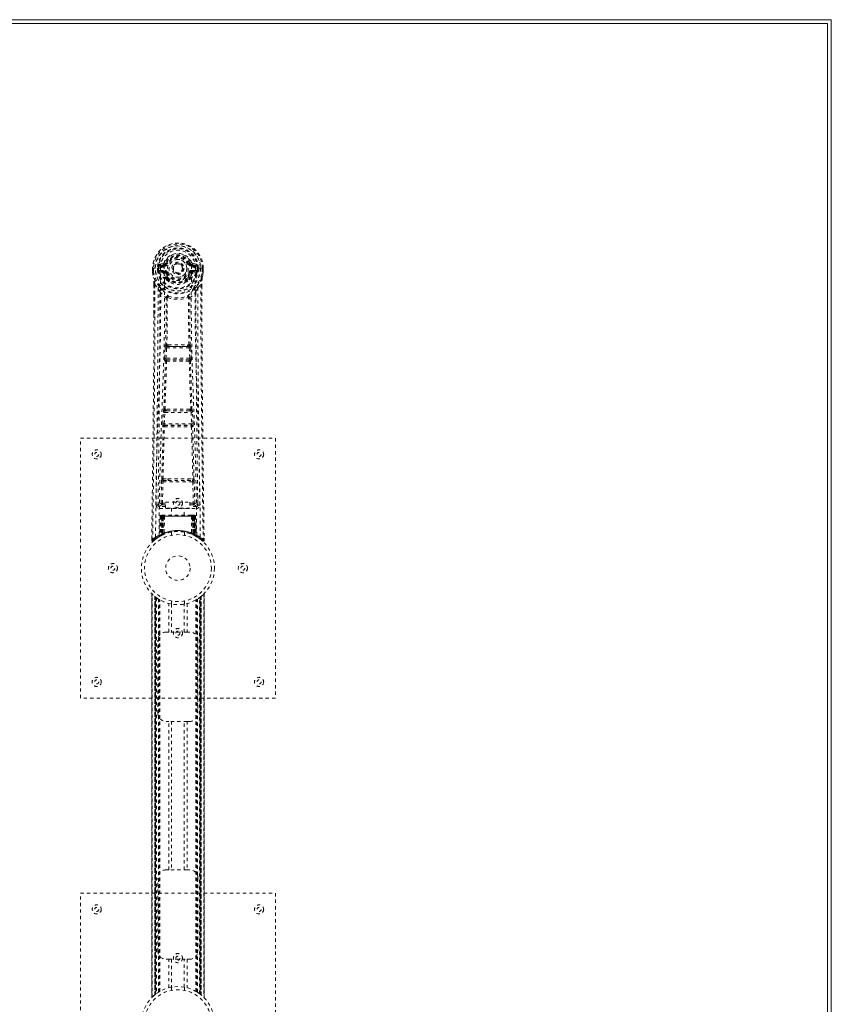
# Model space of a CAD drawing. Header units: inches. Extents: x 14.7 to 110.2, y 34.8 to 82.5.
# Tile 4 of 4: x 85.2 to 110.2, y 52.2 to 82.5. Entities that reach past the tile are written whole.
import ezdxf

# ---------------------------------------------------------------- set-up
doc = ezdxf.new("R2010")
doc.units = ezdxf.units.IN
doc.header["$MEASUREMENT"] = 0
doc.linetypes.add('SLD-Dashed', pattern=[0.075, 0.05, -0.025])
doc.linetypes.add('SLD-Solid', pattern=[0])

msp = doc.modelspace()

# ---------------------------------------------------------------- linework, layer by layer
at = {"color": 7, "linetype": 'SLD-Solid', "lineweight": 15}
for p, q in [((14.658, 82.502), (110.158, 82.502)), ((110.158, 82.502), (110.158, 34.752)), ((110.04, 82.384), (14.776, 82.384)), ((14.776, 82.384), (110.04, 82.384)), ((110.04, 34.87), (110.04, 82.384)), ((110.04, 82.384), (110.04, 34.87))]:
    msp.add_line(p, q, dxfattribs=at)
at = {"color": 7, "linetype": 'SLD-Dashed', "lineweight": 0}
for p, q in [((89.26, 74.861), (89.26, 74.744)), ((89.264, 74.861), (89.26, 74.861)), ((89.262, 74.861), (89.262, 74.744)), ((89.318, 74.86), (89.264, 74.861)), ((89.29, 74.858), (89.29, 74.744)), ((89.341, 74.86), (89.318, 74.86)), ((89.499, 74.86), (89.341, 74.86)), ((89.411, 74.787), (89.411, 74.858)), ((89.447, 74.858), (89.441, 74.858)), ((89.441, 74.858), (89.441, 74.788)), ((89.446, 74.779), (89.447, 74.858)), ((89.583, 75.002), (89.464, 74.978)), ((89.495, 74.942), (89.611, 74.962)), ((89.495, 74.942), (89.495, 74.912)), ((89.611, 74.942), (89.495, 74.942)), ((89.611, 74.912), (89.495, 74.912)), ((89.611, 74.962), (89.611, 74.942)), ((89.611, 74.912), (89.611, 74.942)), ((89.671, 75.006), (89.616, 75.029)), ((89.617, 74.895), (89.616, 74.897)), ((89.671, 75.006), (89.693, 74.996)), ((90.196, 74.859), (90.196, 74.851)), ((90.196, 74.851), (90.196, 74.835)), ((90.387, 74.996), (90.409, 75.006)), ((90.409, 75.006), (90.413, 74.998)), ((90.463, 74.897), (90.463, 74.895)), ((90.469, 74.962), (90.585, 74.942)), ((90.469, 74.962), (90.469, 74.942)), ((90.585, 74.942), (90.469, 74.942)), ((90.469, 74.912), (90.469, 74.942)), ((90.585, 74.912), (90.469, 74.912)), ((90.615, 74.978), (90.497, 75.002)), ((90.739, 74.86), (90.581, 74.86)), ((90.585, 74.912), (90.585, 74.942)), ((90.633, 74.858), (90.639, 74.858)), ((90.633, 74.779), (90.633, 74.858)), ((90.639, 74.788), (90.639, 74.858)), ((90.668, 74.858), (90.669, 74.787)), ((90.668, 74.858), (90.668, 74.858)), ((90.762, 74.86), (90.739, 74.86)), ((90.816, 74.861), (90.762, 74.86)), ((90.79, 74.744), (90.79, 74.858)), ((90.82, 74.861), (90.816, 74.861)), ((90.818, 74.744), (90.818, 74.861)), ((90.82, 74.861), (90.82, 74.744)), ((89.26, 74.744), (89.26, 74.74)), ((89.411, 74.787), (89.441, 74.788)), ((89.411, 74.787), (89.411, 74.787)), ((89.441, 74.788), (89.447, 74.769)), ((89.447, 74.769), (89.446, 74.779)), ((89.453, 74.742), (89.457, 74.738)), ((89.457, 74.738), (89.457, 74.737)), ((89.457, 74.738), (89.457, 74.738)), ((89.467, 74.727), (89.457, 74.737)), ((89.467, 74.727), (89.582, 74.706)), ((89.481, 74.79), (89.481, 74.76)), ((89.481, 74.79), (89.611, 74.79)), ((89.611, 74.735), (89.481, 74.76)), ((89.481, 74.76), (89.611, 74.76)), ((89.611, 74.79), (89.611, 74.76)), ((89.611, 74.735), (89.611, 74.76)), ((89.693, 74.705), (89.666, 74.694)), ((89.672, 74.545), (89.672, 74.563)), ((89.695, 74.569), (89.695, 74.55)), ((90.385, 74.55), (90.385, 74.569)), ((90.414, 74.694), (90.387, 74.705)), ((90.408, 74.545), (90.408, 74.563)), ((90.469, 74.79), (90.469, 74.76)), ((90.469, 74.79), (90.599, 74.79)), ((90.599, 74.76), (90.469, 74.735)), ((90.469, 74.735), (90.469, 74.76)), ((90.469, 74.76), (90.599, 74.76)), ((90.498, 74.706), (90.613, 74.727)), ((90.599, 74.76), (90.599, 74.79)), ((90.613, 74.727), (90.612, 74.727)), ((90.623, 74.738), (90.613, 74.727)), ((90.613, 74.727), (90.613, 74.727)), ((90.623, 74.738), (90.627, 74.742)), ((90.639, 74.788), (90.633, 74.769)), ((90.633, 74.769), (90.633, 74.779)), ((90.669, 74.787), (90.669, 74.787)), ((90.82, 74.74), (90.82, 74.744)), ((89.303, 74.36), (89.3, 73.435)), ((89.304, 73.435), (89.304, 74.359)), ((89.332, 74.358), (89.428, 74.243)), ((89.691, 74.499), (89.679, 74.516)), ((90.401, 74.516), (90.389, 74.499)), ((90.651, 74.243), (90.748, 74.358)), ((90.776, 74.305), (90.776, 74.359)), ((90.777, 74.36), (90.777, 74.306)), ((89.712, 73.94), (89.712, 73.94)), ((90.367, 73.94), (90.367, 73.94)), ((89.741, 72.501), (89.701, 72.5)), ((89.709, 72.447), (89.748, 72.447)), ((90.332, 72.447), (89.748, 72.447)), ((90.332, 72.447), (90.371, 72.447)), ((90.379, 72.5), (90.339, 72.501)), ((89.63, 72.087), (89.646, 72.404)), ((89.674, 72.085), (89.69, 72.402)), ((89.69, 72.402), (90.389, 72.402)), ((90.389, 72.402), (90.406, 72.085)), ((90.45, 72.087), (90.434, 72.404)), ((89.653, 71.993), (89.639, 71.997)), ((90.406, 72.085), (89.674, 72.085)), ((89.698, 72.035), (89.683, 72.04)), ((89.683, 72.04), (90.397, 72.04)), ((90.397, 72.04), (90.382, 72.035)), ((90.427, 71.993), (90.441, 71.997)), ((89.575, 70.069), (89.592, 70.422)), ((89.619, 70.067), (89.636, 70.42)), ((89.636, 70.42), (90.444, 70.42)), ((89.674, 70.516), (89.642, 70.515)), ((89.683, 70.465), (89.651, 70.464)), ((90.397, 70.465), (89.683, 70.465)), ((90.397, 70.465), (90.428, 70.464)), ((90.438, 70.515), (90.406, 70.516)), ((90.444, 70.42), (90.461, 70.067)), ((90.505, 70.069), (90.488, 70.422)), ((90.461, 70.067), (89.619, 70.067)), ((89.634, 70.019), (89.626, 70.022)), ((89.626, 70.022), (90.454, 70.022)), ((90.454, 70.022), (90.446, 70.019)), ((89.581, 69.979), (89.589, 69.976)), ((90.491, 69.976), (90.499, 69.979)), ((87.04, 69.627), (93.04, 69.627)), ((87.04, 61.627), (87.04, 69.627)), ((93.04, 69.627), (93.04, 61.627)), ((89.521, 67.624), (89.537, 68.286)), ((89.566, 67.623), (89.581, 68.284)), ((89.579, 68.37), (89.735, 68.376)), ((89.581, 68.284), (90.498, 68.284)), ((89.589, 68.325), (89.742, 68.327)), ((89.742, 68.327), (90.338, 68.327)), ((90.338, 68.327), (90.49, 68.325)), ((90.345, 68.376), (90.501, 68.37)), ((90.498, 68.284), (90.514, 67.623)), ((90.559, 67.624), (90.543, 68.286)), ((89.427, 67.567), (89.429, 67.559)), ((89.431, 67.857), (89.428, 67.57)), ((89.566, 67.578), (89.566, 67.623)), ((89.566, 67.623), (89.66, 67.623)), ((89.566, 67.578), (89.66, 67.578)), ((89.66, 67.654), (90.41, 67.654)), ((89.66, 67.474), (89.66, 67.654)), ((90.41, 67.654), (90.41, 67.474)), ((90.41, 67.623), (90.514, 67.623)), ((90.41, 67.578), (90.514, 67.578)), ((90.514, 67.578), (90.514, 67.623)), ((90.652, 67.57), (90.649, 67.857)), ((90.651, 67.559), (90.653, 67.567)), ((89.472, 67.521), (89.472, 67.461)), ((89.66, 67.521), (89.472, 67.521)), ((89.472, 67.461), (90.608, 67.461)), ((90.41, 67.474), (89.66, 67.474)), ((89.845, 67.474), (89.845, 67.252)), ((90.235, 67.252), (90.235, 67.474)), ((90.608, 67.521), (90.41, 67.521)), ((90.608, 67.461), (90.608, 67.521)), ((89.494, 67.223), (89.473, 66.618)), ((89.507, 67.223), (89.487, 66.626)), ((89.507, 67.223), (89.494, 67.223)), ((89.526, 67.223), (89.505, 66.636)), ((89.528, 67.227), (89.506, 66.633)), ((89.593, 67.223), (89.526, 67.223)), ((89.533, 67.223), (89.533, 66.666)), ((89.54, 67.223), (89.533, 67.223)), ((89.541, 67.252), (89.534, 67.252)), ((89.547, 67.252), (89.537, 67.252)), ((89.54, 67.223), (90.54, 67.223)), ((89.54, 66.67), (89.54, 67.223)), ((89.546, 66.673), (89.547, 67.223)), ((89.554, 67.252), (89.547, 67.252)), ((89.547, 67.223), (89.553, 67.223)), ((89.553, 67.223), (89.553, 66.676)), ((90.527, 67.223), (89.553, 67.223)), ((89.61, 67.252), (89.556, 67.252)), ((89.565, 67.223), (89.565, 66.681)), ((89.571, 67.223), (89.565, 67.223)), ((89.572, 67.252), (89.566, 67.252)), ((89.571, 67.223), (90.509, 67.223)), ((89.571, 66.684), (89.571, 67.223)), ((89.572, 67.252), (89.61, 67.252)), ((89.574, 66.672), (89.593, 67.223)), ((89.594, 67.223), (89.575, 66.672)), ((89.593, 67.223), (89.594, 67.223)), ((89.624, 67.223), (89.594, 67.223)), ((89.624, 67.223), (89.62, 66.701)), ((89.631, 67.252), (89.624, 67.252)), ((90.456, 67.223), (89.624, 67.223)), ((90.449, 67.252), (89.631, 67.252)), ((90.456, 67.252), (90.449, 67.252)), ((90.456, 67.223), (90.46, 66.701)), ((90.486, 67.223), (90.456, 67.223)), ((90.524, 67.252), (90.47, 67.252)), ((90.47, 67.252), (90.508, 67.252)), ((90.505, 66.672), (90.486, 67.223)), ((90.486, 67.223), (90.487, 67.223)), ((90.487, 67.223), (90.506, 66.672)), ((90.554, 67.223), (90.487, 67.223)), ((90.514, 67.252), (90.508, 67.252)), ((90.515, 67.223), (90.509, 67.223)), ((90.509, 67.223), (90.509, 66.684)), ((90.515, 66.681), (90.515, 67.223)), ((90.533, 67.252), (90.526, 67.252)), ((90.527, 66.676), (90.527, 67.223)), ((90.527, 67.223), (90.533, 67.223)), ((90.543, 67.252), (90.533, 67.252)), ((90.533, 67.223), (90.534, 66.673)), ((90.546, 67.252), (90.539, 67.252)), ((90.547, 67.223), (90.54, 67.223)), ((90.54, 67.223), (90.54, 66.67)), ((90.547, 66.666), (90.547, 67.223)), ((90.574, 66.633), (90.552, 67.227)), ((90.554, 67.223), (90.575, 66.636)), ((90.572, 67.223), (90.593, 66.626)), ((90.586, 67.223), (90.572, 67.223)), ((90.586, 67.223), (90.607, 66.618)), ((89.505, 66.636), (89.574, 66.672)), ((89.533, 66.666), (89.54, 66.67)), ((89.545, 66.64), (89.533, 66.666)), ((89.553, 66.676), (89.546, 66.673)), ((89.559, 66.646), (89.546, 66.673)), ((89.565, 66.65), (89.553, 66.676)), ((89.558, 66.646), (89.565, 66.649)), ((89.565, 66.681), (89.571, 66.684)), ((89.577, 66.655), (89.565, 66.681)), ((89.575, 66.672), (89.574, 66.672)), ((89.583, 66.658), (89.577, 66.655)), ((89.84, 66.734), (89.84, 66.638)), ((90.24, 66.638), (90.24, 66.734)), ((90.509, 66.684), (90.497, 66.658)), ((90.503, 66.655), (90.497, 66.658)), ((90.515, 66.681), (90.503, 66.655)), ((90.506, 66.672), (90.505, 66.672)), ((90.506, 66.672), (90.575, 66.636)), ((90.509, 66.684), (90.515, 66.681)), ((90.527, 66.676), (90.515, 66.65)), ((90.534, 66.673), (90.521, 66.646)), ((90.534, 66.673), (90.527, 66.676)), ((90.54, 66.67), (90.527, 66.644)), ((90.547, 66.666), (90.534, 66.64)), ((90.54, 66.67), (90.547, 66.666)), ((89.234, 66.553), (89.233, 66.486)), ((89.234, 66.553), (89.233, 66.486)), ((89.233, 66.486), (89.263, 66.485)), ((89.236, 66.549), (89.235, 66.486)), ((89.283, 66.464), (89.324, 66.498)), ((89.459, 66.593), (89.472, 66.601)), ((89.473, 66.618), (89.487, 66.626)), ((89.49, 66.611), (89.557, 66.646)), ((89.545, 66.64), (89.537, 66.636)), ((89.553, 66.644), (89.545, 66.64)), ((89.55, 66.642), (89.559, 66.646)), ((89.557, 66.646), (89.558, 66.646)), ((90.522, 66.646), (90.523, 66.646)), ((90.523, 66.646), (90.538, 66.638)), ((90.534, 66.64), (90.527, 66.644)), ((90.561, 66.627), (90.534, 66.64)), ((90.555, 66.629), (90.59, 66.611)), ((90.593, 66.626), (90.607, 66.618)), ((90.602, 66.605), (90.616, 66.597)), ((90.608, 66.601), (90.621, 66.593)), ((90.755, 66.498), (90.797, 66.464)), ((90.817, 66.485), (90.796, 66.463)), ((90.846, 66.486), (90.846, 66.553)), ((89.235, 64.842), (89.235, 52.412)), ((89.235, 52.413), (89.235, 64.841)), ((89.235, 64.841), (89.236, 64.84)), ((89.235, 64.84), (89.235, 52.413)), ((90.845, 52.411), (90.845, 64.842)), ((90.845, 64.841), (90.845, 52.413)), ((90.845, 52.413), (90.845, 64.84)), ((89.247, 52.425), (89.247, 64.829)), ((89.325, 52.495), (89.325, 64.758)), ((89.325, 64.758), (89.325, 52.495)), ((89.33, 64.754), (89.33, 52.499)), ((89.37, 64.723), (89.334, 64.751)), ((89.334, 52.503), (89.334, 64.751)), ((89.334, 64.751), (89.334, 52.503)), ((89.339, 64.747), (89.339, 52.507)), ((89.349, 52.514), (89.349, 64.739)), ((89.35, 52.515), (89.35, 64.739)), ((89.351, 64.737), (89.351, 52.517)), ((89.354, 64.735), (89.354, 52.518)), ((89.384, 64.713), (89.384, 52.541)), ((89.442, 64.674), (89.437, 64.677)), ((89.442, 52.58), (89.442, 64.674)), ((89.467, 52.595), (89.467, 64.659)), ((89.485, 52.605), (89.485, 64.648)), ((89.759, 63.662), (89.759, 64.538)), ((89.84, 64.616), (89.84, 64.519)), ((90.24, 64.519), (90.24, 64.616)), ((90.321, 64.538), (90.321, 63.662)), ((90.595, 52.605), (90.595, 64.648)), ((90.613, 52.595), (90.613, 64.659)), ((90.638, 52.58), (90.638, 64.674)), ((90.704, 52.535), (90.704, 64.719)), ((90.726, 52.518), (90.726, 64.735)), ((90.729, 52.517), (90.729, 64.737)), ((90.73, 64.739), (90.73, 52.515)), ((90.735, 64.742), (90.735, 52.512)), ((90.746, 64.751), (90.746, 52.503)), ((90.746, 52.503), (90.746, 64.751)), ((90.749, 52.5), (90.749, 64.753)), ((90.755, 64.758), (90.75, 64.754)), ((90.75, 52.499), (90.75, 64.754)), ((90.755, 64.758), (90.755, 52.495)), ((90.755, 52.495), (90.755, 64.758)), ((90.833, 64.829), (90.833, 52.425)), ((89.842, 64.519), (89.842, 63.662)), ((90.237, 63.662), (90.237, 64.519)), ((89.675, 63.662), (89.759, 63.662)), ((90.321, 63.662), (89.759, 63.662)), ((90.321, 63.662), (90.405, 63.662)), ((89.425, 61.162), (89.425, 63.412)), ((90.655, 63.412), (90.655, 61.162)), ((93.04, 61.627), (87.04, 61.627)), ((89.759, 60.912), (89.675, 60.912)), ((89.759, 56.342), (89.759, 60.912)), ((90.321, 60.912), (89.759, 60.912)), ((89.842, 60.912), (89.842, 56.342)), ((90.237, 56.342), (90.237, 60.912)), ((90.321, 60.912), (90.321, 56.342)), ((90.405, 60.912), (90.321, 60.912)), ((89.425, 53.842), (89.425, 56.092)), ((89.675, 56.342), (89.759, 56.342)), ((90.321, 56.342), (89.759, 56.342)), ((90.321, 56.342), (90.405, 56.342)), ((90.655, 56.092), (90.655, 53.842)), ((87.04, 55.627), (93.04, 55.627)), ((87.04, 47.627), (87.04, 55.627)), ((93.04, 55.627), (93.04, 47.627)), ((89.759, 53.592), (89.675, 53.592)), ((89.759, 52.716), (89.759, 53.592)), ((89.759, 53.592), (90.321, 53.592)), ((89.842, 53.592), (89.842, 52.734)), ((90.237, 52.734), (90.237, 53.592)), ((90.321, 53.592), (90.321, 52.716)), ((90.405, 53.592), (90.321, 53.592)), ((89.84, 52.734), (89.84, 52.638)), ((90.24, 52.638), (90.24, 52.734)), ((89.325, 52.495), (89.33, 52.499)), ((90.638, 52.58), (90.643, 52.576)), ((90.71, 52.53), (90.746, 52.503)), ((90.75, 52.499), (90.755, 52.495)), ((90.845, 52.413), (90.844, 52.413))]:
    msp.add_line(p, q, dxfattribs=at)
at = {"color": 7, "linetype": 'SLD-Dashed', "lineweight": 0, "flags": 128}
for points in [[(89.616, 74.897), (89.622, 74.974), (89.646, 75.048), (89.685, 75.117), (89.738, 75.177), (89.803, 75.226), (89.877, 75.262), (89.957, 75.284), (90.04, 75.291), (90.123, 75.284), (90.203, 75.262), (90.277, 75.226), (90.342, 75.177), (90.395, 75.117), (90.434, 75.048), (90.457, 74.974), (90.463, 74.897)], [(89.26, 74.861), (89.26, 74.86), (89.261, 74.86), (89.264, 74.86), (89.267, 74.86), (89.272, 74.859), (89.277, 74.859), (89.284, 74.859), (89.29, 74.858)], [(89.352, 66.579), (89.36, 67.626), (89.379, 68.671), (89.408, 69.713), (89.444, 70.751), (89.478, 71.785), (89.503, 72.815), (89.511, 73.84), (89.499, 74.86)], [(89.495, 74.912), (89.472, 74.916), (89.452, 74.929)], [(89.461, 66.635), (89.47, 67.68), (89.491, 68.722), (89.523, 69.762), (89.561, 70.797), (89.597, 71.829), (89.623, 72.855), (89.631, 73.877), (89.617, 74.895)], [(89.611, 74.962), (89.648, 74.976), (89.662, 74.99)], [(89.662, 74.99), (89.667, 74.998), (89.671, 75.006)], [(89.721, 74.985), (89.716, 74.987), (89.711, 74.989), (89.706, 74.991), (89.702, 74.993), (89.698, 74.994), (89.696, 74.995), (89.694, 74.996), (89.693, 74.996)], [(90.359, 74.985), (90.364, 74.987), (90.369, 74.989), (90.374, 74.991), (90.378, 74.993), (90.382, 74.994), (90.384, 74.995), (90.386, 74.996), (90.387, 74.996)], [(90.619, 66.635), (90.61, 67.68), (90.589, 68.723), (90.557, 69.762), (90.519, 70.798), (90.483, 71.829), (90.457, 72.856), (90.449, 73.878), (90.463, 74.895)], [(90.728, 66.579), (90.72, 67.626), (90.701, 68.671), (90.672, 69.713), (90.636, 70.751), (90.602, 71.785), (90.577, 72.815), (90.568, 73.84), (90.581, 74.86)], [(90.628, 74.929), (90.608, 74.916), (90.585, 74.912)], [(90.639, 74.858), (90.642, 74.858), (90.649, 74.858), (90.658, 74.858), (90.668, 74.858)], [(90.79, 74.858), (90.796, 74.859), (90.802, 74.859), (90.808, 74.859), (90.813, 74.859), (90.816, 74.86), (90.819, 74.86), (90.82, 74.86), (90.82, 74.861)], [(89.26, 74.744), (89.273, 74.647), (89.289, 74.571)], [(89.26, 74.74), (89.261, 74.74), (89.263, 74.74), (89.266, 74.741), (89.27, 74.741), (89.274, 74.742), (89.279, 74.743), (89.285, 74.743), (89.29, 74.744)], [(89.29, 74.744), (89.284, 74.744), (89.277, 74.744), (89.272, 74.744), (89.267, 74.744), (89.264, 74.744), (89.261, 74.744), (89.26, 74.744), (89.26, 74.744)], [(89.26, 74.74), (89.272, 74.65), (89.291, 74.56)], [(89.289, 74.571), (89.289, 74.565), (89.291, 74.56)], [(89.471, 74.282), (89.37, 74.406), (89.291, 74.56)], [(89.441, 74.788), (89.441, 74.788), (89.441, 74.788)], [(89.446, 74.779), (89.463, 74.787), (89.481, 74.79)], [(89.609, 74.683), (89.596, 74.7), (89.582, 74.706)], [(89.672, 74.563), (89.639, 74.616), (89.609, 74.683)], [(89.666, 74.694), (89.694, 74.631), (89.724, 74.581)], [(89.721, 74.717), (89.716, 74.715), (89.711, 74.713), (89.706, 74.711), (89.702, 74.709), (89.698, 74.707), (89.696, 74.706), (89.694, 74.706), (89.693, 74.705)], [(90.356, 74.581), (90.386, 74.631), (90.414, 74.694)], [(90.359, 74.717), (90.364, 74.715), (90.369, 74.713), (90.374, 74.711), (90.378, 74.709), (90.382, 74.707), (90.384, 74.706), (90.386, 74.706), (90.387, 74.705)], [(90.408, 74.563), (90.441, 74.616), (90.471, 74.683)], [(90.471, 74.683), (90.484, 74.7), (90.498, 74.706)], [(90.599, 74.79), (90.617, 74.787), (90.633, 74.779)], [(90.609, 74.282), (90.71, 74.406), (90.789, 74.56)], [(90.669, 74.787), (90.658, 74.787), (90.649, 74.788), (90.642, 74.788), (90.639, 74.788)], [(90.639, 74.788), (90.639, 74.788), (90.639, 74.788)], [(90.789, 74.56), (90.806, 74.639), (90.82, 74.74)], [(90.789, 74.56), (90.791, 74.565), (90.791, 74.571)], [(90.82, 74.744), (90.82, 74.744), (90.819, 74.744), (90.816, 74.744), (90.813, 74.744), (90.808, 74.744), (90.802, 74.744), (90.796, 74.744), (90.79, 74.744)], [(90.82, 74.74), (90.819, 74.74), (90.817, 74.74), (90.814, 74.741), (90.81, 74.741), (90.806, 74.742), (90.801, 74.743), (90.795, 74.743), (90.79, 74.744)], [(90.82, 74.744), (90.807, 74.647), (90.791, 74.571)], [(89.332, 74.358), (89.331, 72.892), (89.322, 71.42), (89.307, 69.973), (89.305, 69.752), (89.302, 69.522), (89.3, 69.319), (89.297, 69.12), (89.294, 68.905), (89.293, 68.755), (89.291, 68.598), (89.289, 68.441), (89.287, 68.324), (89.285, 68.184), (89.283, 68.022), (89.279, 67.69), (89.276, 67.485), (89.273, 67.231), (89.27, 66.969), (89.266, 66.721), (89.263, 66.485)], [(89.303, 74.36), (89.302, 74.359), (89.303, 74.359), (89.306, 74.359), (89.31, 74.358), (89.315, 74.358), (89.32, 74.358), (89.326, 74.358), (89.332, 74.358)], [(89.428, 74.243), (89.428, 73.722), (89.426, 73.189), (89.424, 72.644), (89.42, 72.129), (89.416, 71.599), (89.411, 71.047), (89.405, 70.558), (89.402, 70.301), (89.399, 70.028), (89.396, 69.739), (89.392, 69.435), (89.388, 69.16), (89.385, 68.919), (89.383, 68.728), (89.38, 68.513), (89.377, 68.272), (89.374, 68.047), (89.371, 67.854), (89.369, 67.694), (89.367, 67.567)], [(89.691, 74.499), (89.765, 74.441), (89.822, 74.411)], [(90.257, 74.411), (90.315, 74.441), (90.389, 74.499)], [(90.713, 67.567), (90.711, 67.703), (90.709, 67.875), (90.706, 68.084), (90.703, 68.329), (90.699, 68.578), (90.696, 68.798), (90.694, 68.951), (90.693, 69.089), (90.691, 69.211), (90.689, 69.366), (90.687, 69.529), (90.685, 69.685), (90.675, 70.499), (90.667, 71.317), (90.658, 72.289), (90.653, 73.279), (90.651, 74.243)], [(90.748, 74.358), (90.753, 74.358), (90.76, 74.358), (90.765, 74.358), (90.77, 74.358), (90.774, 74.359), (90.777, 74.359), (90.778, 74.359), (90.777, 74.36)], [(90.748, 74.358), (90.749, 72.894), (90.758, 71.42), (90.773, 69.973), (90.775, 69.726), (90.779, 69.468), (90.781, 69.252), (90.784, 69.023), (90.787, 68.773), (90.791, 68.502), (90.793, 68.284), (90.797, 68.021), (90.801, 67.698), (90.804, 67.487), (90.807, 67.229), (90.81, 66.967), (90.814, 66.719), (90.817, 66.485)], [(90.777, 74.306), (90.786, 71.736), (90.813, 69.111), (90.847, 66.486)], [(89.488, 74.129), (89.574, 74.029), (89.674, 73.941)], [(89.566, 74.193), (89.575, 74.185), (89.581, 74.178)], [(89.665, 72.494), (89.675, 73.214), (89.677, 73.932)], [(89.723, 73.951), (89.717, 73.96), (89.71, 73.966), (89.703, 73.97), (89.695, 73.97), (89.687, 73.966), (89.681, 73.96), (89.676, 73.951), (89.674, 73.941)], [(89.712, 73.94), (89.711, 73.221), (89.701, 72.5)], [(90.406, 73.941), (90.403, 73.951), (90.399, 73.96), (90.393, 73.966), (90.385, 73.97), (90.377, 73.97), (90.369, 73.966), (90.363, 73.96), (90.357, 73.951)], [(90.379, 72.5), (90.369, 73.221), (90.367, 73.94)], [(90.415, 72.494), (90.405, 73.214), (90.403, 73.932)], [(90.406, 73.941), (90.506, 74.029), (90.592, 74.129)], [(90.499, 74.178), (90.505, 74.184), (90.514, 74.193)], [(89.3, 73.435), (89.294, 71.736), (89.267, 69.111), (89.234, 66.553)], [(89.709, 72.447), (89.708, 72.446), (89.706, 72.445), (89.703, 72.442), (89.698, 72.432), (89.693, 72.418), (89.69, 72.402)], [(89.741, 72.501), (90.04, 72.502), (90.339, 72.501)], [(89.748, 72.447), (90.04, 72.448), (90.332, 72.447)], [(89.646, 72.404), (89.651, 72.404), (89.662, 72.404), (89.676, 72.403), (89.69, 72.402)], [(90.389, 72.402), (90.404, 72.403), (90.418, 72.404), (90.429, 72.404), (90.434, 72.404)], [(89.607, 70.511), (89.631, 71.253), (89.653, 71.993)], [(89.63, 72.087), (89.635, 72.087), (89.645, 72.086), (89.659, 72.085), (89.674, 72.085)], [(89.642, 70.515), (89.667, 71.258), (89.689, 71.998)], [(89.683, 72.04), (89.678, 72.044), (89.675, 72.053), (89.674, 72.06), (89.673, 72.068), (89.673, 72.076), (89.674, 72.085)], [(90.391, 71.998), (90.413, 71.258), (90.438, 70.515)], [(90.406, 72.085), (90.406, 72.076), (90.407, 72.068), (90.406, 72.06), (90.405, 72.053), (90.402, 72.044), (90.397, 72.04)], [(90.406, 72.085), (90.421, 72.085), (90.435, 72.086), (90.445, 72.087), (90.45, 72.087)], [(90.473, 70.511), (90.448, 71.253), (90.427, 71.993)], [(89.592, 70.422), (89.594, 70.454), (89.595, 70.456)], [(89.592, 70.422), (89.597, 70.422), (89.607, 70.421), (89.621, 70.42), (89.636, 70.42)], [(90.444, 70.42), (90.459, 70.42), (90.473, 70.421), (90.483, 70.422), (90.488, 70.422)], [(90.488, 70.422), (90.486, 70.454), (90.485, 70.456)], [(89.575, 70.069), (89.579, 70.069), (89.59, 70.068), (89.604, 70.068), (89.619, 70.067)], [(90.461, 70.067), (90.476, 70.068), (90.49, 70.068), (90.501, 70.069), (90.505, 70.069)], [(89.545, 68.367), (89.565, 69.173), (89.589, 69.976)], [(89.579, 68.37), (89.599, 69.176), (89.624, 69.98)], [(90.456, 69.98), (90.481, 69.176), (90.501, 68.37)], [(90.535, 68.367), (90.515, 69.173), (90.491, 69.976)], [(89.537, 68.286), (89.541, 68.285), (89.552, 68.285), (89.566, 68.285), (89.581, 68.284)], [(89.735, 68.376), (90.04, 68.376), (90.345, 68.376)], [(89.742, 68.327), (90.04, 68.327), (90.338, 68.327)], [(90.498, 68.284), (90.514, 68.285), (90.528, 68.285), (90.539, 68.285), (90.543, 68.286)], [(89.521, 67.624), (89.452, 67.596), (89.427, 67.567)], [(89.472, 67.521), (89.497, 67.55), (89.566, 67.578)], [(89.521, 67.624), (89.526, 67.624), (89.536, 67.624), (89.55, 67.624), (89.566, 67.623)], [(90.514, 67.623), (90.53, 67.624), (90.544, 67.624), (90.554, 67.624), (90.559, 67.624)], [(90.514, 67.578), (90.583, 67.55), (90.608, 67.521)], [(90.653, 67.567), (90.628, 67.596), (90.559, 67.624)], [(89.494, 67.223), (89.497, 67.223), (89.505, 67.223), (89.518, 67.223), (89.533, 67.223)], [(89.547, 67.223), (89.532, 67.223), (89.52, 67.223), (89.511, 67.223), (89.507, 67.223)], [(89.526, 67.223), (89.526, 67.223), (89.528, 67.223), (89.531, 67.223), (89.536, 67.223), (89.542, 67.223), (89.549, 67.223), (89.557, 67.223), (89.565, 67.223)], [(90.515, 67.223), (90.523, 67.223), (90.531, 67.223), (90.538, 67.223), (90.544, 67.223), (90.549, 67.223), (90.552, 67.223), (90.554, 67.223), (90.554, 67.223)], [(90.525, 67.252), (90.524, 67.252), (90.523, 67.252)], [(90.572, 67.223), (90.569, 67.223), (90.56, 67.223), (90.548, 67.223), (90.533, 67.223)], [(90.547, 67.223), (90.562, 67.223), (90.575, 67.223), (90.583, 67.223), (90.586, 67.223)], [(90.554, 67.223), (90.553, 67.229), (90.552, 67.232)], [(89.54, 66.67), (89.545, 66.66), (89.549, 66.651), (89.552, 66.646), (89.553, 66.644)], [(89.571, 66.684), (89.576, 66.674), (89.579, 66.665), (89.582, 66.66), (89.583, 66.658)], [(89.236, 66.486), (89.238, 66.478), (89.242, 66.47), (89.247, 66.464), (89.253, 66.459), (89.26, 66.456), (89.268, 66.456), (89.275, 66.458), (89.281, 66.462)], [(89.284, 66.463), (89.316, 66.491), (89.324, 66.498)], [(89.401, 66.554), (89.449, 66.587), (89.494, 66.613)], [(90.576, 66.628), (90.575, 66.634), (90.575, 66.636)], [(90.591, 66.61), (90.631, 66.587), (90.679, 66.555)], [(90.613, 66.6), (90.607, 66.611), (90.602, 66.625)], [(90.798, 66.465), (90.805, 66.462), (90.813, 66.459), (90.822, 66.459), (90.829, 66.46), (90.836, 66.464), (90.842, 66.469), (90.845, 66.476), (90.846, 66.483)], [(90.847, 66.486), (90.846, 66.486), (90.844, 66.486), (90.838, 66.485), (90.828, 66.485), (90.822, 66.485), (90.817, 66.485)], [(90.751, 64.755), (90.744, 64.75), (90.735, 64.742)], [(89.846, 64.519), (89.844, 64.519), (89.842, 64.519)], [(90.238, 64.519), (90.239, 64.52), (90.221, 64.517), (90.183, 64.511), (90.129, 64.505), (90.064, 64.502), (90.04, 64.502)], [(90.237, 64.519), (90.227, 64.517), (90.201, 64.514)], [(89.842, 52.734), (89.853, 52.736), (89.862, 52.738)], [(90.234, 52.735), (90.236, 52.735), (90.237, 52.734)], [(90.735, 52.512), (90.745, 52.503), (90.751, 52.499)]]:
    msp.add_lwpolyline(points, dxfattribs=at)
at = {"color": 7, "linetype": 'SLD-Dashed', "lineweight": 0}
for centre, radius in [((90.04, 74.851), 0.7), ((90.04, 74.851), 0.69), ((90.04, 74.851), 0.623), ((90.04, 74.851), 0.32), ((90.04, 74.851), 0.275), ((90.04, 74.851), 0.188), ((90.04, 74.851), 0.156), ((90.04, 74.851), 0.142), ((90.04, 74.851), 0.139), ((90.04, 74.851), 0.138), ((87.54, 69.127), 0.141), ((87.54, 69.127), 0.0625), ((92.54, 69.127), 0.141), ((92.54, 69.127), 0.0625), ((90.04, 67.627), 0.141), ((90.04, 67.627), 0.0625), ((90.04, 65.627), 1.125), ((90.04, 65.627), 1.03), ((88.04, 65.627), 0.141), ((90.04, 65.627), 0.376), ((92.04, 65.627), 0.141), ((88.04, 65.627), 0.0625), ((92.04, 65.627), 0.0625), ((90.04, 63.627), 0.141), ((90.04, 63.627), 0.0625), ((87.54, 62.127), 0.141), ((87.54, 62.127), 0.0625), ((92.54, 62.127), 0.141), ((92.54, 62.127), 0.0625), ((87.54, 55.127), 0.141), ((87.54, 55.127), 0.0625), ((92.54, 55.127), 0.141), ((92.54, 55.127), 0.0625), ((90.04, 53.627), 0.141), ((90.04, 53.627), 0.0625), ((90.04, 51.627), 1.125), ((90.04, 51.627), 1.03)]:
    msp.add_circle(centre, radius, dxfattribs=at)
for centre, radius, start, end in [((90.04, 74.851), 0.78, 0.7166, 179.2834), ((90.04, 74.851), 0.78, 0, 179.3038), ((90.04, 74.851), 0.75, 0.5685, 179.4315), ((90.04, 74.851), 0.629, 0.6528, 179.3472), ((90.04, 74.851), 0.599, 0.6527, 179.3473), ((90.04, 74.866), 0.541, 359.35, 180.65), ((90.04, 74.851), 0.459, 22.774, 157.226), ((90.04, 74.851), 0.4, 22.774, 157.226), ((90.04, 74.851), 0.376, 22.774, 157.226), ((90.04, 74.851), 0.346, 22.7741, 157.2259), ((89.438, 75.906), 1.048, 268.5368, 270.1565), ((90.04, 74.851), 0.593, 172.3909, 179.3289), ((89.656, 74.902), 0.206, 158.3414, 172.337), ((89.494, 74.972), 0.0299, 167.8898, 271.9561), ((89.618, 74.673), 0.221, 90.3101, 122.5177), ((89.612, 74.992), 0.0301, 162.3466, 268.5774), ((89.574, 75.046), 0.0454, 281.251, 337.5744), ((89.611, 75.031), 0.089, 270, 337.226), ((89.611, 75.031), 0.119, 269.9994, 337.2262), ((90.04, 74.851), 0.275, 89.9999, 270.0001), ((90.04, 74.851), 0.275, 270, 90), ((90.469, 75.031), 0.119, 202.7738, 270.0006), ((90.469, 75.031), 0.089, 202.774, 270), ((91.008, 73.656), 1.477, 111.6233, 113.9253), ((90.475, 75.034), 0.0715, 209.6357, 265.2038), ((90.458, 74.663), 0.233, 58.0395, 88.592), ((90.506, 75.046), 0.0454, 202.468, 258.7026), ((90.468, 74.992), 0.0301, 271.4257, 17.6503), ((90.586, 74.972), 0.0299, 268.048, 12.1061), ((90.424, 74.902), 0.206, 7.665, 21.6514), ((90.04, 74.851), 0.593, 0.6711, 7.6091), ((89.29, 74.744), 0.03, 180.0028, 185.051), ((90.04, 74.851), 0.787, 188.0937, 351.9063), ((88.116, 74.389), 1.187, 358.573, 8.7888), ((90.04, 74.851), 0.758, 188.0936, 351.9064), ((85.816, 73.741), 3.57, 9.9445, 13.2518), ((90.04, 74.851), 0.632, 185.8273, 354.1727), ((90.04, 74.851), 0.602, 186.0327, 353.9673), ((89.533, 74.776), 0.0863, 184.5607, 202.7038), ((89.481, 74.729), 0.0306, 89.0684, 154.5781), ((89.91, 74.947), 0.499, 204.8894, 243.9925), ((89.848, 74.948), 0.44, 210.2256, 246.4281), ((89.612, 74.705), 0.0299, 91.1009, 178.7777), ((89.64, 74.678), 0.031, 31.5675, 169.9061), ((89.611, 74.671), 0.119, 22.7738, 90.0006), ((89.611, 74.671), 0.089, 22.774, 90), ((89.606, 74.67), 0.0649, 21.3208, 85.0774), ((89.702, 74.56), 0.0305, 44.5476, 174.2874), ((89.694, 74.523), 0.0459, 88.2989, 118.8729), ((89.694, 74.504), 0.046, 88.2993, 118.7998), ((89.717, 74.541), 0.0449, 175.0876, 213.9444), ((89.73, 74.495), 0.0396, 127.1228, 174.8234), ((90.04, 74.851), 0.376, 202.774, 337.226), ((89.722, 74.547), 0.0347, 87.2648, 140.6081), ((90.04, 74.863), 0.453, 220.451, 319.549), ((89.728, 74.551), 0.033, 181.8835, 228.3853), ((90.04, 74.891), 0.494, 227.4885, 312.5115), ((90.04, 74.851), 0.346, 202.7741, 337.2259), ((90.04, 74.844), 0.411, 219.7064, 320.2936), ((90.04, 74.851), 0.156, 245.2931, 290.0155), ((90.378, 74.56), 0.0305, 5.7183, 135.4482), ((90.358, 74.547), 0.0347, 39.391, 92.7361), ((90.469, 74.671), 0.119, 89.9994, 157.2262), ((90.352, 74.551), 0.033, 311.6239, 358.1073), ((90.35, 74.495), 0.0396, 5.1663, 52.8895), ((90.386, 74.523), 0.0459, 61.1351, 91.6957), ((90.386, 74.504), 0.0459, 61.1856, 91.7153), ((90.469, 74.671), 0.089, 90, 157.226), ((90.176, 74.942), 0.492, 295.7076, 335.4804), ((90.363, 74.541), 0.0448, 326.2404, 4.9209), ((90.232, 74.949), 0.441, 293.5931, 329.7441), ((90.474, 74.67), 0.0649, 94.9251, 158.6791), ((90.44, 74.678), 0.031, 10.1753, 148.3511), ((90.468, 74.705), 0.0299, 1.1716, 88.9499), ((90.599, 74.729), 0.0306, 25.4314, 90.9265), ((90.518, 74.783), 0.116, 339.6356, 353.1095), ((94.264, 73.741), 3.57, 166.7482, 170.0556), ((91.964, 74.389), 1.188, 171.2127, 181.4268), ((89.761, 73.925), 0.46, 129.1686, 136.341), ((84.702, 71.694), 5.369, 26.9694, 28.3313), ((91.021, 75.859), 2.212, 225.5081, 228.8686), ((90.04, 74.831), 0.473, 242.6143, 297.3857), ((89.059, 75.859), 2.212, 311.1314, 314.4919), ((95.379, 71.694), 5.371, 151.6688, 153.0304), ((90.318, 73.925), 0.46, 43.6597, 50.8272), ((-410.025, 75.447), 499.514, 359.09606, 359.84884), ((89.548, 74.127), 0.0608, 58.0035, 177.4261), ((90.312, 74.69), 0.893, 214.9885, 231.1478), ((89.735, 73.937), 0.0608, 73.7745, 175.9548), ((89.663, 73.933), 0.0133, 356.7535, 33.9792), ((89.709, 73.87), 0.0708, 87.2818, 117.2831), ((89.725, 73.939), 0.0128, 102.3438, 173.3683), ((89.794, 73.934), 0.0738, 124.976, 166.7608), ((90.04, 74.864), 0.966, 250.819, 289.1816), ((90.04, 74.789), 0.844, 250.0605, 289.9395), ((89.768, 74.69), 0.893, 308.8525, 325.0112), ((90.345, 73.937), 0.0608, 4.0452, 106.2255), ((90.286, 73.934), 0.0738, 13.2344, 55.0274), ((90.355, 73.939), 0.0128, 6.6303, 77.6709), ((90.371, 73.87), 0.0709, 62.7169, 92.7146), ((90.417, 73.933), 0.0133, 146.0812, 183.2992), ((90.532, 74.127), 0.0608, 2.5714, 122.0035), ((590.116, 75.448), 499.525, 180.15119, 180.90395), ((89.827, 72.413), 0.181, 153.5384, 182.7711), ((89.695, 72.427), 0.0735, 85.5146, 114.1469), ((89.711, 72.492), 0.0457, 178.2726, 268.1434), ((89.804, 72.489), 0.104, 173.8615, 204.0262), ((89.84, 72.487), 0.101, 172.2352, 203.476), ((90.24, 72.487), 0.101, 336.5274, 7.7663), ((90.276, 72.489), 0.104, 335.9745, 6.1329), ((90.369, 72.492), 0.0457, 271.8534, 1.7306), ((90.332, 72.404), 0.0575, 357.8233, 47.5924), ((90.385, 72.427), 0.073, 65.7482, 94.594), ((90.253, 72.413), 0.181, 357.2159, 26.4684), ((89.79, 72.058), 0.163, 169.7767, 201.8759), ((89.684, 71.995), 0.0451, 90.86, 176.7717), ((89.698, 71.99), 0.0451, 90.8964, 176.6081), ((89.682, 71.924), 0.0749, 85.0949, 112.9482), ((89.746, 72.004), 0.0574, 147.5053, 185.92), ((90.04, 109.371), 37.374, 269.4617, 270.5382), ((90.04, 104.618), 32.585, 269.3979, 270.6021), ((90.382, 71.99), 0.0451, 3.3895, 89.106), ((90.334, 72.004), 0.0578, 354.2224, 32.3524), ((90.397, 71.924), 0.075, 67.0695, 94.8944), ((90.396, 71.995), 0.0451, 3.2253, 89.143), ((90.29, 72.058), 0.163, 338.1242, 10.2233), ((89.731, 70.454), 0.136, 155.3346, 179.2502), ((89.634, 70.431), 0.0843, 84.8717, 108.7961), ((89.652, 70.51), 0.0448, 177.9354, 222.9039), ((89.651, 70.507), 0.0424, 220.4326, 270.4308), ((89.704, 70.422), 0.068, 141.1053, 181.633), ((89.728, 70.506), 0.0869, 173.4604, 208.3392), ((89.755, 70.504), 0.0814, 171.2414, 208.695), ((90.04, 37.736), 32.782, 89.3605, 90.6395), ((90.04, 37.111), 33.356, 89.387, 90.613), ((90.325, 70.504), 0.0814, 331.3065, 8.7576), ((90.352, 70.505), 0.0867, 331.6217, 6.5745), ((90.427, 70.51), 0.0456, 271.252, 1.8249), ((90.376, 70.422), 0.068, 358.3634, 38.9028), ((90.446, 70.432), 0.0837, 71.1192, 95.2104), ((90.35, 70.455), 0.136, 0.7143, 24.7156), ((89.781, 70.039), 0.209, 171.5832, 196.4967), ((89.626, 69.977), 0.0451, 90.5929, 177.0799), ((89.634, 69.974), 0.0451, 90.6189, 177.0149), ((89.674, 70.052), 0.0563, 164.2658, 211.7614), ((89.678, 69.986), 0.0546, 143.5137, 186.9973), ((90.04, 102.837), 32.821, 269.291, 270.709), ((90.446, 69.974), 0.0451, 2.9874, 89.3788), ((90.402, 69.986), 0.055, 353.1668, 36.3286), ((90.406, 70.052), 0.0564, 328.2496, 15.729), ((90.454, 69.977), 0.0451, 2.9201, 89.404), ((90.299, 70.039), 0.209, 343.5057, 8.4144), ((89.616, 69.889), 0.0908, 85.1432, 107.0296), ((90.04, 106.623), 36.646, 269.3489, 270.6511), ((90.464, 69.889), 0.091, 73.0017, 94.8385), ((89.938, 68.285), 0.401, 168.1481, 179.9208), ((89.571, 68.231), 0.139, 86.8596, 100.6167), ((89.591, 68.371), 0.0456, 184.1779, 268.2437), ((89.689, 68.373), 0.111, 181.7785, 205.6674), ((89.687, 68.285), 0.105, 157.5287, 180.3646), ((89.823, 68.364), 0.0889, 172.3717, 204.389), ((90.257, 68.364), 0.0889, 335.6063, 7.633), ((90.392, 68.373), 0.109, 334.2037, 358.3505), ((90.489, 68.371), 0.0456, 271.7555, 355.8229), ((90.393, 68.285), 0.105, 359.631, 22.4756), ((90.509, 68.229), 0.141, 79.4677, 93.056), ((90.142, 68.285), 0.401, 0.0771, 11.8408), ((89.403, 69.16), 1.593, 268.7128, 270.8703), ((89.472, 67.566), 0.105, 179.2645, 269.994), ((89.471, 67.564), 0.0423, 186.5642, 271.9655), ((89.566, 67.623), 0.0451, 179.0366, 269.5688), ((90.514, 67.623), 0.0451, 270.4306, 0.9009), ((90.608, 67.566), 0.105, 270.0039, 0.7375), ((90.609, 67.564), 0.0423, 268.0384, 353.4279), ((90.677, 69.165), 1.598, 269.133, 271.2839), ((89.524, 67.222), 0.03, 90.0032, 178.0075), ((89.555, 67.179), 0.0742, 106.7419, 144.05), ((89.537, 67.222), 0.03, 90.0271, 178.0328), ((89.552, 67.087), 0.164, 91.7098, 100.6199), ((89.556, 67.222), 0.03, 90.0602, 178.0671), ((89.561, 67.217), 0.0356, 82.063, 170.2972), ((89.952, 67.23), 0.412, 176.9651, 180.9918), ((90.14, 67.229), 0.593, 177.984, 180.5921), ((89.979, 67.23), 0.426, 177.0575, 180.9551), ((90.008, 67.23), 0.443, 177.1737, 180.9225), ((90.017, 67.23), 0.446, 177.1812, 180.9058), ((89.623, 67.222), 0.0299, 90.1876, 178.2054), ((89.624, 67.222), 0.0299, 90.1857, 178.2028), ((89.66, 67.229), 0.0369, 141.8693, 189.6521), ((90.421, 67.229), 0.0354, 349.2855, 39.1931), ((90.456, 67.222), 0.0299, 1.7946, 89.8169), ((90.457, 67.222), 0.0299, 1.7946, 89.8124), ((90.064, 67.23), 0.445, 359.0838, 2.8107), ((90.072, 67.23), 0.443, 359.0775, 2.8263), ((90.524, 67.222), 0.03, 1.9311, 89.9416), ((90.102, 67.23), 0.425, 359.0403, 2.9471), ((89.954, 67.229), 0.58, 359.3773, 2.0466), ((90.528, 67.084), 0.166, 79.6001, 88.3395), ((90.129, 67.23), 0.411, 359.0007, 3.0424), ((90.543, 67.222), 0.03, 1.9646, 89.9754), ((90.525, 67.179), 0.0742, 35.95, 73.2581), ((90.556, 67.222), 0.03, 1.9925, 89.9968), ((90.04, 65.627), 1.158, 47.8706, 132.1289), ((90.04, 65.595), 1.19, 60.8884, 119.1116), ((90.021, 66.003), 0.824, 126.3728, 131.7308), ((90.04, 65.627), 1.128, 60.4891, 119.511), ((90.015, 66.016), 0.807, 125.4833, 130.8762), ((90.036, 65.635), 1.119, 114.2456, 119.2149), ((90.027, 66.005), 0.819, 124.3592, 129.5726), ((90.04, 65.628), 1.155, 64.3784, 115.6216), ((90.04, 65.628), 1.155, 65.0796, 114.9204), ((89.544, 66.672), 0.0297, 295.4819, 358.5229), ((89.545, 66.673), 0.0297, 295.436, 358.5163), ((90.04, 65.628), 1.155, 66.0604, 113.9396), ((89.995, 66.077), 0.729, 121.0003, 125.2191), ((90.04, 65.664), 1.12, 67.9469, 112.0531), ((89.59, 66.684), 0.0345, 344.8477, 31.0261), ((90.49, 66.684), 0.0345, 148.9736, 195.1523), ((90.085, 66.077), 0.728, 54.7792, 59.0013), ((90.04, 65.628), 1.126, 60.8018, 65.7377), ((90.535, 66.673), 0.0297, 181.4882, 244.5595), ((90.536, 66.672), 0.0297, 181.4744, 244.5207), ((90.06, 66.015), 0.807, 50.3874, 55.6808), ((90.061, 66.01), 0.814, 49.149, 54.4937), ((90.059, 66.003), 0.823, 48.2669, 53.6296), ((90.04, 65.585), 1.209, 124.6699, 131.8384), ((89.263, 66.485), 0.03, 179.2834, 312.1349), ((89.334, 66.529), 0.0828, 211.812, 232.643), ((90.036, 65.633), 1.12, 124.629, 132.0873), ((90.027, 65.389), 1.369, 114.4294, 119.5516), ((89.382, 66.579), 0.03, 180.1652, 304.0707), ((90.04, 65.626), 1.128, 119.5122, 124.6467), ((89.443, 66.619), 0.03, 301.0509, 358.0078), ((89.502, 66.647), 0.0429, 196.9651, 245.8462), ((89.457, 66.627), 0.0299, 300.2767, 358.0885), ((90.024, 65.655), 1.095, 118.6301, 120.2675), ((89.49, 66.769), 0.138, 269.4175, 293.4589), ((89.475, 66.637), 0.0299, 299.2307, 358.1944), ((89.477, 66.635), 0.0273, 297.6496, 2.3015), ((90.041, 65.629), 1.125, 59.7329, 64.7322), ((90.03, 65.605), 1.153, 59.961, 64.0337), ((90.605, 66.637), 0.0299, 181.8056, 240.7693), ((90.605, 66.637), 0.03, 196.8847, 241.2782), ((90.623, 66.627), 0.0299, 181.8969, 239.7299), ((90.578, 66.647), 0.0429, 294.156, 343.0327), ((90.039, 65.626), 1.129, 55.3546, 60.486), ((90.657, 66.655), 0.0714, 211.6412, 238.9231), ((90.05, 65.643), 1.109, 58.9487, 59.8462), ((90.637, 66.619), 0.03, 181.9922, 238.9491), ((90.052, 65.388), 1.37, 60.4508, 65.5696), ((90.698, 66.579), 0.03, 235.9367, 359.825), ((90.043, 65.631), 1.123, 47.9046, 55.365), ((90.038, 65.582), 1.213, 48.1749, 55.3209), ((90.817, 66.485), 0.03, 227.8636, 0.72), ((89.929, 65.517), 0.968, 224.2372, 225.2506), ((90.062, 65.602), 1.092, 307.6151, 315.7631), ((90.005, 65.582), 1.068, 231.0729, 232.4386), ((90.04, 65.627), 1.125, 232.2637, 239.383), ((90.039, 65.626), 1.124, 237.8627, 240.4254), ((90.041, 65.626), 1.124, 299.5744, 302.1375), ((90.024, 65.647), 1.151, 307.6073, 308.8747), ((89.675, 63.412), 0.25, 90, 180), ((90.405, 63.412), 0.25, 0, 90), ((89.675, 61.162), 0.25, 180, 270), ((90.405, 61.162), 0.25, 270, 0), ((89.675, 56.092), 0.25, 90, 180), ((90.405, 56.092), 0.25, 0, 90), ((89.675, 53.842), 0.25, 180, 270), ((90.405, 53.842), 0.25, 270, 0), ((90.018, 51.652), 1.092, 127.614, 135.7629), ((90.041, 51.626), 1.126, 127.9243, 129.4636), ((90.029, 51.641), 1.107, 127.5853, 128.9021), ((90.039, 51.628), 1.123, 119.574, 122.1379), ((90.042, 51.631), 1.121, 57.8593, 60.4289), ((90.04, 51.627), 1.125, 52.2652, 59.3823), ((90.008, 51.586), 1.177, 51.1403, 52.3788), ((90.141, 51.727), 0.983, 44.2401, 45.238)]:
    msp.add_arc(centre, radius, start, end, dxfattribs=at)

doc.saveas('drawing.dxf')
